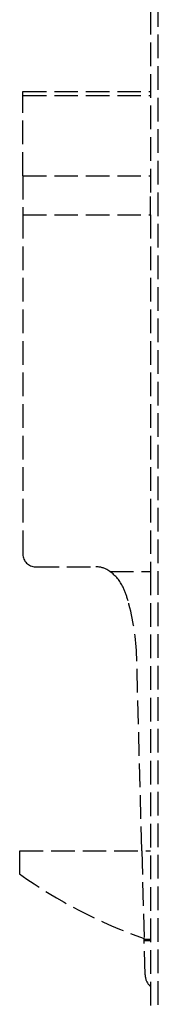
# Model space of a CAD drawing. Header units: millimetres. Extents: x -146 to 146, y 0 to 255.
# Tile 5 of 12: x -90 to -82, y 51 to 113. Entities that reach past the tile are written whole.
import ezdxf

# ---------------------------------------------------------------- set-up
doc = ezdxf.new("R2010")
doc.units = ezdxf.units.MM
doc.header["$LTSCALE"] = 10
doc.linetypes.add('ALLCAD_Strich', pattern=[0.2, 0.15, -0.05])
doc.layers.add('BESCH_KONT_sich_schn_grun_2d', color=10, linetype='Continuous')

msp = doc.modelspace()

# ---------------------------------------------------------------- linework, layer by layer
at = {"layer": 'BESCH_KONT_sich_schn_grun_2d', "linetype": 'ALLCAD_Strich'}
for p, q in [((-81.6, 1), (-81.6, 211.3)), ((-82.1, 116), (-82.1, 102.246)), ((-90.2, 108.9), (-82.1, 108.9)), ((-90.2, 103.555), (-90.2, 108.9)), ((-90.2, 108.65), (-82.1, 108.65)), ((-90.2, 103.555), (-82.1, 103.555)), ((-90.2, 103.555), (-90.2, 101.08)), ((-82.1, 101.08), (-82.1, 102.246)), ((-90.2, 101.08), (-82.1, 101.08)), ((-90.2, 101.08), (-90.2, 79.57)), ((-82.1, 101.08), (-82.1, 78.47)), ((-89.4, 78.77), (-85.574, 78.77)), ((-84.671, 78.47), (-82.1, 78.47)), ((-82.1, 78.47), (-82.1, 1)), ((-82.65, 60.797), (-82.97, 73.008)), ((-90.4, 59.297), (-90.4, 60.77)), ((-90.4, 60.77), (-82.1, 60.77)), ((-82.649, 60.77), (-82.65, 60.797)), ((-82.649, 60.77), (-82.5, 55.197)), ((-82.499, 55.17), (-82.5, 55.197)), ((-82.499, 55.17), (-82.1, 55.17)), ((-82.497, 55.07), (-82.499, 55.17)), ((-82.497, 55.07), (-82.1, 55.07)), ((-82.44, 52.895), (-82.497, 55.07))]:
    msp.add_line(p, q, dxfattribs=at)
for centre, radius, start, end in [((-89.4, 79.57), 0.8, 180, 270), ((-85.574, 77.27), 1.5, 57.4796, 90), ((-86.112, 76.427), 2.5, 54.81343, 57.4796), ((-86.112, 76.427), 2.5, 24.66298, 54.81343), ((-89.293, 74.966), 6, 15.96602, 24.66298), ((-97.465, 72.628), 14.5, 1.5, 15.96602), ((-71.853, 85.374), 32, 234.57715, 250.56537), ((-81.44, 52.921), 1, 181.5, 228.7052)]:
    msp.add_arc(centre, radius, start, end, dxfattribs=at)

doc.saveas('drawing.dxf')
